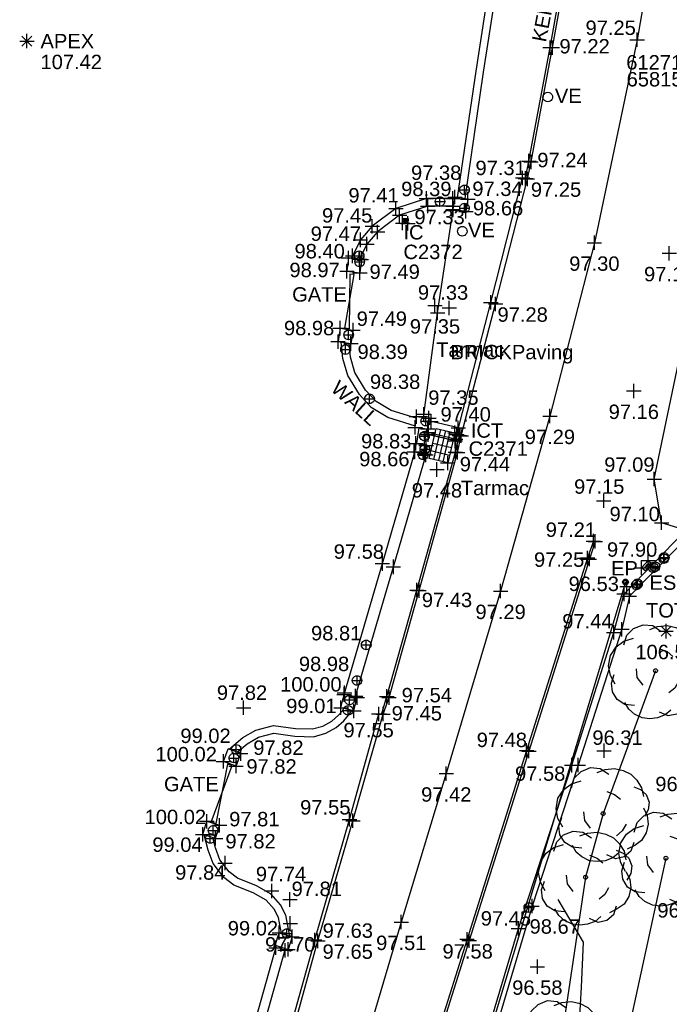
# Model space of a CAD drawing. Header units: metres. Extents: x 610185 to 614128, y 655663 to 660921.
# Tile 23 of 94: x 612674 to 612708, y 658109 to 658161. Entities that reach past the tile are written whole.
import ezdxf
from ezdxf.enums import TextEntityAlignment as Align

# ---------------------------------------------------------------- set-up
doc = ezdxf.new("R2010")
doc.units = ezdxf.units.M
doc.header["$MEASUREMENT"] = 0
doc.linetypes.add('CENTER', pattern=[50.8, 31.75, -6.35, 6.35, -6.35])
doc.linetypes.add('DASHED', pattern=[19.05, 12.7, -6.35])
for name, color, linetype in [('3D_WALL_ELEVATION', 7, 'Continuous'), ('3D_WALL_LINE', 7, 'Continuous'), ('3D_WALL_SYMBOL', 7, 'Continuous'), ('APEX_CODE', 251, 'Continuous'), ('APEX_ELEVATION', 251, 'Continuous'), ('APEX_SYMBOL', 251, 'Continuous'), ('CONTOUR_ELEVATION', 56, 'Continuous'), ('CONTOUR_MNR', 53, 'Continuous'), ('CONTOUR_SYMBOL', 56, 'Continuous'), ('CONTROL_XYZ', 1, 'Continuous'), ('COVER_TELECOM_CODE', 142, 'Continuous'), ('COVER_TELECOM_SYMBOL', 142, 'Continuous'), ('DETAIL_DES', 250, 'Continuous'), ('ELECTRICITY_POLE_CODE', 20, 'Continuous'), ('ELECTRICITY_POLE_LINE', 20, 'Continuous'), ('ELECTRICITY_POLE_SYMBOL', 20, 'Continuous'), ('ESB_BOX_CODE', 20, 'Continuous'), ('ESB_BOX_SYMBOL', 20, 'Continuous'), ('GATE_CODE', 251, 'Continuous'), ('GATE_SYMBOL', 251, 'Continuous'), ('HELP_POINT', 250, 'Continuous'), ('ID_IC', 255, 'Continuous'), ('ID_ICT', 255, 'Continuous'), ('INSPECTION_COVER_CODE', 142, 'Continuous'), ('INSPECTION_COVER_SYMBOL', 142, 'Continuous'), ('KERB_BOTTOM_ELEVATION', 7, 'Continuous'), ('KERB_BOTTOM_LINE', 7, 'Continuous'), ('KERB_BOTTOM_SYMBOL', 7, 'Continuous'), ('KERB_TOP_ELEVATION', 252, 'Continuous'), ('KERB_TOP_LINE', 252, 'Continuous'), ('KERB_TOP_SYMBOL', 252, 'Continuous'), ('METAL_SPOTHEIGHT_ELEVATION', 250, 'Continuous'), ('METAL_SPOTHEIGHT_SYMBOL', 250, 'Continuous'), ('OVERHEAD_WIRE_SYMBOL', 20, 'CENTER'), ('SURFACE_CHANGE_ELEVATION', 42, 'Continuous'), ('SURFACE_CHANGE_LINE', 42, 'Continuous'), ('SURFACE_CHANGE_SYMBOL', 42, 'Continuous'), ('TEXTS', 7, 'Continuous'), ('TOP_OF_TREE_CODE', 93, 'Continuous'), ('TOP_OF_TREE_SYMBOL', 93, 'Continuous'), ('TOP_OF_WALL_ELEVATION', 211, 'Continuous'), ('TOT_ELEVATION', 255, 'Continuous'), ('TREELINE_LINE', 93, 'DASHED'), ('TREELINE_SYMBOL', 93, 'Continuous'), ('VALVE_CODE', 142, 'Continuous'), ('VALVE_SYMBOL', 142, 'Continuous'), ('WALL_LINE', 7, 'Continuous'), ('WALL_TOP_SYMBOL', 211, 'Continuous'), ('WHITE_LINE_DASHED_ELEVATION', 254, 'Continuous'), ('WHITE_LINE_DASHED_LINE', 254, 'DASHED'), ('WHITE_LINE_DASHED_SYMBOL', 254, 'Continuous')]:
    doc.layers.add(name, color=color, linetype=linetype)
doc.styles.add('REGULAR', font='swissl.ttf')

# ---------------------------------------------------------------- blocks, each defined once
blk = doc.blocks.new('S061')
at = {"color": 0, "linetype": 'Continuous'}
for p, q in [((-0.5, 0), (0.5, 0)), ((0, -0.5), (0, 0.5))]:
    blk.add_line(p, q, dxfattribs=at)
blk = doc.blocks.new('S028')
at = {"color": 0, "linetype": 'Continuous'}
for p, q in [((-0.5, 0), (-0.48, 0.13)), ((-0.48, -0.13), (-0.5, 0)), ((-0.48, 0.13), (-0.43, 0.25)), ((-0.43, 0.25), (-0.35, 0.35)), ((-0.35, 0.35), (-0.25, 0.43)), ((-0.25, 0.43), (-0.13, 0.48)), ((-0.13, 0.48), (0, 0.5)), ((0, 0.5), (0.13, 0.48)), ((0.13, 0.48), (0.25, 0.43)), ((0.25, 0.43), (0.35, 0.35)), ((0.35, 0.35), (0.43, 0.25)), ((0.43, 0.25), (0.48, 0.13)), ((0.48, 0.13), (0.5, 0)), ((0.5, 0), (0.48, -0.13)), ((-0.43, -0.25), (-0.48, -0.13)), ((-0.35, -0.35), (-0.43, -0.25)), ((-0.25, -0.43), (-0.35, -0.35)), ((-0.13, -0.48), (-0.25, -0.43)), ((0, -0.5), (-0.13, -0.48)), ((0.13, -0.48), (0, -0.5)), ((0.25, -0.43), (0.13, -0.48)), ((0.35, -0.35), (0.25, -0.43)), ((0.43, -0.25), (0.35, -0.35)), ((0.48, -0.13), (0.43, -0.25))]:
    blk.add_line(p, q, dxfattribs=at)
blk = doc.blocks.new('GATE2')
at = {"color": 0, "linetype": 'Continuous'}
for p, q in [((-0.04, 0.5), (0.04, -0.5)), ((-0.04, -0.5), (0.04, 0.5)), ((0.04, 0.5), (-0.04, 0.5)), ((0.04, -0.5), (-0.04, -0.5))]:
    blk.add_line(p, q, dxfattribs=at)
blk = doc.blocks.new('024')
at = {"color": 0}
for p, q in [((-0.5, -0.5), (-0.5, 0.5)), ((-0.5, 0.5), (0.5, 0.5)), ((-0.25, 0.5), (-0.25, -0.5)), ((0, -0.5), (0, 0.5)), ((0.25, 0.5), (0.25, -0.5)), ((0.5, 0.5), (0.5, -0.5)), ((-0.5, 0.25), (0.5, 0.25)), ((-0.5, 0), (0.5, 0)), ((-0.5, -0.25), (0.5, -0.25)), ((0.5, -0.5), (-0.5, -0.5))]:
    blk.add_line(p, q, dxfattribs=at)
blk = doc.blocks.new('042')
at = {"color": 0, "linetype": 'Continuous'}
for p, q in [((-0.5, 0), (-0.48, 0.13)), ((-0.48, -0.13), (-0.5, 0)), ((-0.5, 0), (0.5, 0)), ((-0.48, 0.13), (-0.43, 0.25)), ((-0.43, 0.25), (-0.35, 0.35)), ((-0.35, 0.35), (-0.25, 0.43)), ((-0.25, 0.43), (-0.13, 0.48)), ((-0.13, 0.48), (0, 0.5)), ((0, 0.5), (0.13, 0.48)), ((0, -0.5), (0, 0.5)), ((0.13, 0.48), (0.25, 0.43)), ((0.25, 0.43), (0.35, 0.35)), ((0.35, 0.35), (0.43, 0.25)), ((0.43, 0.25), (0.48, 0.13)), ((0.48, 0.13), (0.5, 0)), ((0.5, 0), (0.48, -0.13)), ((-0.43, -0.25), (-0.48, -0.13)), ((-0.35, -0.35), (-0.43, -0.25)), ((-0.25, -0.43), (-0.35, -0.35)), ((-0.13, -0.48), (-0.25, -0.43)), ((0, -0.5), (-0.13, -0.48)), ((0.13, -0.48), (0, -0.5)), ((0.25, -0.43), (0.13, -0.48)), ((0.35, -0.35), (0.25, -0.43)), ((0.43, -0.25), (0.35, -0.35)), ((0.48, -0.13), (0.43, -0.25))]:
    blk.add_line(p, q, dxfattribs=at)
blk = doc.blocks.new('065')
at = {"color": 0, "linetype": 'Continuous'}
for p, q in [((-0.5, 0), (0.5, 0)), ((-0.35, -0.35), (0.35, 0.35)), ((-0.35, 0.35), (0.35, -0.35)), ((0, -0.5), (0, 0.5))]:
    blk.add_line(p, q, dxfattribs=at)
blk = doc.blocks.new('044')
at = {"color": 0, "linetype": 'Continuous'}
for p, q in [((-0.5, 0), (-0.48, 0.13)), ((-0.48, -0.13), (-0.5, 0)), ((-0.48, 0.13), (-0.43, 0.25)), ((-0.43, 0.25), (-0.35, 0.35)), ((-0.4, 0.03), (-0.37, 0.16)), ((-0.39, -0.1), (-0.4, 0.03)), ((-0.37, 0.16), (-0.29, 0.27)), ((-0.35, 0.35), (-0.25, 0.43)), ((-0.3, 0), (-0.28, 0.11)), ((-0.28, -0.11), (-0.3, 0)), ((-0.29, 0.27), (-0.19, 0.35)), ((-0.28, 0.11), (-0.21, 0.21)), ((-0.25, 0.43), (-0.13, 0.48)), ((-0.21, 0.21), (-0.11, 0.28)), ((-0.19, 0.35), (-0.07, 0.39)), ((-0.13, 0.48), (0, 0.5)), ((-0.11, 0.28), (0, 0.3)), ((-0.07, 0.39), (0.07, 0.39)), ((0, 0.5), (0.13, 0.48)), ((0, 0.3), (0.11, 0.28)), ((0.07, 0.39), (0.19, 0.35)), ((0.11, 0.28), (0.21, 0.21)), ((0.13, 0.48), (0.25, 0.43)), ((0.19, 0.35), (0.29, 0.27)), ((0.21, 0.21), (0.28, 0.11)), ((0.25, 0.43), (0.35, 0.35)), ((0.28, 0.11), (0.3, 0)), ((0.3, 0), (0.28, -0.11)), ((0.29, 0.27), (0.37, 0.16)), ((0.35, 0.35), (0.43, 0.25)), ((0.37, 0.16), (0.4, 0.03)), ((0.4, 0.03), (0.39, -0.1)), ((0.43, 0.25), (0.48, 0.13)), ((0.48, 0.13), (0.5, 0)), ((0.5, 0), (0.48, -0.13)), ((-0.43, -0.25), (-0.48, -0.13)), ((-0.35, -0.35), (-0.43, -0.25)), ((-0.33, -0.22), (-0.39, -0.1)), ((-0.25, -0.43), (-0.35, -0.35)), ((-0.25, -0.32), (-0.33, -0.22)), ((-0.21, -0.21), (-0.28, -0.11)), ((-0.13, -0.38), (-0.25, -0.32)), ((-0.13, -0.48), (-0.25, -0.43)), ((-0.11, -0.28), (-0.21, -0.21)), ((0, -0.4), (-0.13, -0.38)), ((0, -0.5), (-0.13, -0.48)), ((0, -0.3), (-0.11, -0.28)), ((0.11, -0.28), (0, -0.3)), ((0.13, -0.38), (0, -0.4)), ((0.13, -0.48), (0, -0.5)), ((0.21, -0.21), (0.11, -0.28)), ((0.25, -0.32), (0.13, -0.38)), ((0.25, -0.43), (0.13, -0.48)), ((0.28, -0.11), (0.21, -0.21)), ((0.33, -0.22), (0.25, -0.32)), ((0.35, -0.35), (0.25, -0.43)), ((0.39, -0.1), (0.33, -0.22)), ((0.43, -0.25), (0.35, -0.35)), ((0.48, -0.13), (0.43, -0.25))]:
    blk.add_line(p, q, dxfattribs=at)
blk = doc.blocks.new('052')
at = {"color": 0}
for p, q in [((-0.5, -0.5), (-0.5, 0.5)), ((-0.5, 0.5), (0.5, 0.5)), ((0.5, 0.5), (0.5, -0.5)), ((0.5, -0.5), (-0.5, -0.5))]:
    blk.add_line(p, q, dxfattribs=at)
blk.add_lwpolyline([(-0.03, 0.321), (0.092, 0.321), (-0.021, 0.052), (0.134, 0.131), (0.048, -0.198), (0.094, -0.179), (0, -0.321), (-0.038, -0.152), (0, -0.189), (0.034, 0.025), (-0.131, -0.057), (-0.03, 0.321)])
blk = doc.blocks.new('019')
at = {"color": 0, "linetype": 'Continuous'}
for p, q in [((-0.3, 0.37), (-0.23, 0.44)), ((-0.23, 0.44), (-0.13, 0.48)), ((-0.13, 0.48), (-0.03, 0.47)), ((-0.06, 0.43), (0.02, 0.46)), ((-0.03, 0.47), (0.06, 0.41)), ((0.02, 0.46), (0.12, 0.47)), ((0.12, 0.47), (0.21, 0.45)), ((0.21, 0.45), (0.29, 0.41)), ((-0.41, 0.25), (-0.33, 0.31)), ((-0.33, 0.27), (-0.3, 0.37)), ((-0.33, 0.31), (-0.23, 0.34)), ((0.29, 0.41), (0.35, 0.35)), ((0.35, 0.35), (0.4, 0.27)), ((-0.47, 0.16), (-0.41, 0.25)), ((0.04, 0.23), (0.12, 0.2)), ((0.32, 0.28), (0.39, 0.25)), ((0.39, 0.25), (0.45, 0.2)), ((0.4, 0.27), (0.42, 0.18)), ((-0.49, 0.05), (-0.47, 0.16)), ((0.12, 0.2), (0.18, 0.15)), ((0.45, 0.2), (0.48, 0.12)), ((0.48, 0.12), (0.47, 0.04)), ((-0.47, -0.05), (-0.49, 0.05)), ((-0.19, -0.07), (-0.2, 0.02)), ((0.42, 0.06), (0.46, -0.02)), ((0.47, 0.04), (0.43, -0.03)), ((-0.42, -0.14), (-0.47, -0.05)), ((-0.46, -0.13), (-0.43, -0.04)), ((-0.13, -0.15), (-0.19, -0.07)), ((0.46, -0.02), (0.47, -0.11)), ((-0.45, -0.22), (-0.46, -0.13)), ((0.2, -0.18), (0.14, -0.23)), ((0.24, -0.11), (0.2, -0.18)), ((0.45, -0.2), (0.4, -0.28)), ((0.47, -0.11), (0.45, -0.2)), ((-0.4, -0.3), (-0.45, -0.22)), ((-0.32, -0.35), (-0.4, -0.3)), ((0.32, -0.3), (0.29, -0.39)), ((0.4, -0.28), (0.33, -0.33)), ((-0.28, -0.4), (-0.32, -0.33)), ((-0.22, -0.36), (-0.32, -0.35)), ((-0.22, -0.45), (-0.28, -0.4)), ((0.16, -0.41), (0.1, -0.46)), ((0.29, -0.39), (0.22, -0.45)), ((0.33, -0.33), (0.25, -0.37)), ((-0.14, -0.49), (-0.22, -0.45)), ((-0.06, -0.5), (-0.14, -0.49)), ((0.02, -0.49), (-0.06, -0.5)), ((0.1, -0.46), (0.02, -0.49)), ((0.13, -0.47), (0.04, -0.43)), ((0.22, -0.45), (0.13, -0.47))]:
    blk.add_line(p, q, dxfattribs=at)

msp = doc.modelspace()

# ---------------------------------------------------------------- linework, layer by layer
at = {"layer": '3D_WALL_LINE'}
for p, q in [((612696.655, 658150.708, 97.338), (612696.753, 658151.35, 97.338)), ((612697.423, 658151.248, 97.339), (612696.753, 658151.35, 97.338)), ((612697.423, 658151.248, 97.339), (612697.325, 658150.606, 97.339)), ((612697.325, 658150.606, 97.339), (612696.655, 658150.708, 97.338)), ((612691.204, 658148.183, 97.487), (612691.123, 658147.492, 97.493)), ((612691.204, 658148.183, 97.487), (612691.879, 658148.104, 97.487)), ((612691.879, 658148.104, 97.487), (612691.799, 658147.413, 97.493)), ((612691.123, 658147.492, 97.493), (612691.799, 658147.413, 97.493)), ((612690.766, 658144.524, 97.493), (612690.662, 658143.827, 97.497)), ((612690.766, 658144.524, 97.493), (612691.439, 658144.424, 97.493)), ((612691.439, 658144.424, 97.493), (612691.334, 658143.726, 97.497)), ((612690.662, 658143.827, 97.497), (612691.334, 658143.726, 97.497)), ((612694.679, 658139.361, 97.406), (612694.742, 658139.921, 97.398)), ((612694.742, 658139.921, 97.398), (612695.398, 658139.847, 97.398)), ((612695.335, 658139.287, 97.406), (612695.398, 658139.847, 97.398)), ((612694.679, 658139.361, 97.406), (612695.335, 658139.287, 97.406)), ((612694.646, 658138.079, 97.494), (612694.74, 658138.519, 97.445)), ((612694.74, 658138.519, 97.445), (612695.32, 658138.394, 97.445)), ((612694.646, 658138.079, 97.494), (612695.243, 658137.95, 97.494)), ((612695.243, 658137.95, 97.494), (612695.32, 658138.394, 97.445)), ((612690.809, 658124.767, 97.552), (612690.978, 658125.456, 97.61)), ((612691.658, 658125.29, 97.61), (612690.978, 658125.456, 97.61)), ((612691.489, 658124.6, 97.552), (612691.658, 658125.29, 97.61)), ((612691.489, 658124.6, 97.552), (612690.809, 658124.767, 97.552)), ((612684.689, 658121.971, 97.815), (612684.935, 658122.63, 97.817)), ((612685.591, 658122.384, 97.817), (612684.935, 658122.63, 97.817)), ((612685.344, 658121.726, 97.815), (612685.591, 658122.384, 97.817)), ((612685.344, 658121.726, 97.815), (612684.689, 658121.971, 97.815)), ((612683.611, 658118.173, 97.823), (612683.822, 658118.853, 97.809)), ((612683.822, 658118.853, 97.809), (612684.49, 658118.646, 97.809)), ((612684.28, 658117.966, 97.823), (612684.49, 658118.646, 97.809)), ((612684.28, 658117.966, 97.823), (612683.611, 658118.173, 97.823)), ((612687.389, 658112.398, 97.806), (612687.598, 658113.054, 97.753)), ((612687.598, 658113.054, 97.753), (612688.265, 658112.842, 97.753)), ((612687.389, 658112.398, 97.806), (612688.056, 658112.186, 97.806)), ((612688.265, 658112.842, 97.753), (612688.056, 658112.186, 97.806))]:
    msp.add_line(p, q, dxfattribs=at)
for points in [[(612696.743, 658151.284, 97.348), (612695.267, 658151.284, 97.385), (612693.679, 658150.759, 97.415), (612692.442, 658149.83, 97.452), (612691.823, 658149.124, 97.467), (612691.358, 658148.165, 97.496)], [(612696.682, 658150.884, 97.35), (612695.332, 658150.884, 97.385), (612693.867, 658150.4, 97.415), (612692.716, 658149.535, 97.452), (612692.16, 658148.901, 97.467), (612691.779, 658148.116, 97.492)], [(612692.396, 658085.74, 97.657), (612693.781, 658091.299, 97.673), (612694.927, 658095.721, 97.678), (612697.579, 658104.941, 97.654), (612700.06, 658113.268, 97.639), (612702.835, 658121.777, 97.585), (612705.026, 658128.689, 97.437), (612705.56, 658130.693, 97.403), (612710.723, 658136.021, 96.898), (612715.29, 658140.697, 96.784)], [(612715.699, 658140.621, 96.574), (612712.599, 658137.426, 96.487), (612705.843, 658130.569, 96.532), (612705.447, 658128.849, 96.397), (612703.175, 658121.779, 96.488), (612700.77, 658114.443, 96.659), (612698.818, 658107.829, 96.739), (612695.335, 658095.81, 96.792), (612693.89, 658090.318, 96.784), (612692.772, 658085.785, 96.755)], [(612690.985, 658125.455, 97.625), (612692.97, 658132.269, 97.584), (612694.655, 658138.077, 97.487)], [(612691.555, 658125.315, 97.625), (612693.546, 658132.101, 97.584), (612695.243, 658137.95, 97.486)], [(612683.334, 658097.813, 97.938), (612685.208, 658104.397, 97.895), (612687.452, 658112.379, 97.824)], [(612683.7, 658097.275, 97.94), (612685.689, 658104.261, 97.895), (612687.929, 658112.227, 97.824)]]:
    msp.add_polyline3d(points, dxfattribs=at)
at = {"layer": 'CONTOUR_MNR'}
msp.add_polyline3d([(612697.327, 658052.084, 96.5), (612699.704, 658059.331, 96.5), (612700.385, 658062.958, 96.5), (612700.729, 658068.435, 96.5), (612700.144, 658072.32, 96.5), (612698.978, 658075.341, 96.5), (612698.48, 658080.387, 96.5), (612699.832, 658092.538, 96.5), (612699.918, 658092.797, 96.5), (612699.924, 658092.918, 96.5), (612699.984, 658093.123, 96.5), (612703.185, 658107.505, 96.5), (612703.34, 658110.21, 96.5), (612703.441, 658112.554, 96.5), (612702.13, 658114.789, 96.5)], dxfattribs=at)
at = {"layer": 'ELECTRICITY_POLE_LINE'}
msp.add_polyline3d([(612705.639, 658131.307, 105.025), (612695.031, 658096.135, 106.492), (612687.168, 658063.329, 99.913)], dxfattribs=at)
at = {"layer": 'KERB_BOTTOM_LINE'}
msp.add_line((612684.581, 658094.612, 97.694), (612689.613, 658112.63, 97.628), dxfattribs=at)
for points in [[(612693.009, 658124.436, 97.454), (612693.318, 658125.297, 97.46), (612694.878, 658130.868, 97.434), (612696.883, 658138.06, 97.35), (612697.082, 658138.929, 97.335), (612698.872, 658145.786, 97.28), (612700.529, 658152.295, 97.253), (612700.714, 658153.18, 97.237), (612701.829, 658159.133, 97.22), (612703.054, 658165.853, 97.147), (612703.164, 658166.737, 97.132), (612703.774, 658170.37, 97.107), (612704.372, 658174.004, 97.059), (612704.497, 658174.913, 97.056), (612705.674, 658183.102, 96.928), (612705.772, 658183.991, 96.916)], [(612703.966, 658133.445, 97.192), (612703.661, 658132.566, 97.245), (612700.483, 658122.541, 97.334), (612697.385, 658112.715, 97.448), (612695.374, 658106.336, 97.522), (612692.333, 658095.743, 97.521)], [(612689.613, 658112.63, 97.628), (612691.432, 658118.885, 97.526), (612693.009, 658124.436, 97.454)]]:
    msp.add_polyline3d(points, dxfattribs=at)
at = {"layer": 'KERB_TOP_LINE'}
for p, q in [((612692.784, 658124.443, 97.477), (612692.924, 658124.411, 97.46)), ((612689.444, 658112.676, 97.652), (612684.422, 658094.641, 97.742))]:
    msp.add_line(p, q, dxfattribs=at)
for points in [[(612692.924, 658124.411, 97.46), (612693.203, 658125.354, 97.538), (612694.773, 658130.892, 97.493), (612696.774, 658138.078, 97.445), (612696.98, 658138.942, 97.351), (612696.852, 658138.989, 97.355), (612698.62, 658145.869, 97.322), (612700.275, 658152.345, 97.312), (612700.426, 658152.317, 97.308), (612700.603, 658153.227, 97.351), (612701.705, 658159.131, 97.334), (612702.918, 658165.86, 97.28), (612703.053, 658166.757, 97.187), (612702.927, 658166.78, 97.196), (612703.53, 658170.395, 97.166), (612704.123, 658174.029, 97.111), (612704.269, 658174.022, 97.11), (612704.369, 658174.939, 97.184), (612705.551, 658183.104, 97.095), (612705.672, 658184.002, 96.969)], [(612704.061, 658133.428, 97.208), (612703.76, 658132.505, 97.38), (612700.609, 658122.51, 97.479), (612697.493, 658112.645, 97.579), (612695.5, 658106.306, 97.633), (612692.435, 658095.716, 97.576)], [(612689.444, 658112.676, 97.652), (612691.257, 658118.955, 97.552), (612692.784, 658124.443, 97.477)]]:
    msp.add_polyline3d(points, dxfattribs=at)
at = {"layer": 'SURFACE_CHANGE_LINE'}
for p, q in [((612696.94, 658139.331, 97.36), (612695.381, 658139.7, 97.377)), ((612696.926, 658138.718, 97.359), (612695.254, 658139.114, 97.376)), ((612696.903, 658138.621, 97.359), (612695.239, 658139.014, 97.376))]:
    msp.add_line(p, q, dxfattribs=at)
for points in [[(612715.178, 658140.63, 96.782), (612714.961, 658140.917, 96.765), (612708.369, 658134.123, 97.058), (612707.516, 658134.394, 97.097), (612707.139, 658136.667, 97.091), (612708.311, 658142.304, 97.059), (612709.757, 658149.345, 97.082), (612709.995, 658149.795, 97.066), (612710.314, 658149.981, 97.035), (612711.273, 658153.981, 97.047), (612711.535, 658154.152, 97.039), (612712.071, 658153.998, 97.03), (612712.086, 658155.136, 97.06), (612711.935, 658156.069, 97.043), (612712.021, 658156.255, 97.043), (612712.738, 658156.105, 97.085), (612714.476, 658156.113, 96.993), (612717.282, 658152.527, 96.737), (612717.563, 658152.823, 96.74)], [(612695.111, 658139.88, 97.348), (612695.847, 658145.318, 97.333), (612696.662, 658150.707, 97.331)]]:
    msp.add_polyline3d(points, dxfattribs=at)
at = {"layer": 'TREELINE_LINE'}
for points in [[(612707.204, 658126.689, 98.092), (612704.47, 658119.252, 98.524), (612703.56, 658115.942, 98.429), (612702.229, 658107.118, 98.038), (612698.668, 658099.675, 98.342), (612697.342, 658087.178, 97.905), (612691.929, 658074.382, 98.445)], [(612707.744, 658116.933, 97.678), (612705.169, 658105.179, 97.158), (612702.566, 658093.32, 97.735)]]:
    msp.add_polyline3d(points, dxfattribs=at)
at = {"layer": 'WALL_LINE'}
for p, q in [((612694.757, 658138.515, 97.779), (612694.884, 658139.338, 97.599)), ((612695.148, 658138.431, 97.784), (612695.282, 658139.293, 97.596))]:
    msp.add_line(p, q, dxfattribs=at)
for points in [[(612696.888, 658151.33, 97.758), (612697.852, 658157.912, 97.866), (612698.842, 658164.35, 97.813), (612699.332, 658167.841, 97.725)], [(612697.284, 658151.269, 97.758), (612698.247, 658157.852, 97.866), (612699.238, 658164.292, 97.813), (612699.73, 658167.784, 97.725)], [(612694.687, 658139.432, 97.617), (612693.26, 658139.874, 97.797), (612692.386, 658140.394, 97.871), (612691.77, 658141.064, 97.967), (612691.171, 658142.064, 97.97), (612690.911, 658142.941, 97.977), (612690.826, 658143.802, 97.987)], [(612694.733, 658139.836, 97.626), (612693.424, 658140.242, 97.797), (612692.64, 658140.708, 97.871), (612692.093, 658141.304, 97.967), (612691.541, 658142.226, 97.97), (612691.306, 658143.018, 97.977), (612691.234, 658143.741, 97.986)], [(612684.981, 658122.613, 98.258), (612685.698, 658123.215, 98.276), (612686.371, 658123.603, 98.295), (612687.292, 658123.842, 98.327), (612688.443, 658123.69, 98.383), (612689.327, 658123.661, 98.427), (612689.869, 658123.811, 98.449), (612690.33, 658124.065, 98.46), (612690.684, 658124.37, 98.462), (612690.888, 658124.61, 98.459), (612690.963, 658124.729, 98.456)], [(612685.411, 658122.451, 98.262), (612685.929, 658122.886, 98.276), (612686.523, 658123.229, 98.295), (612687.317, 658123.435, 98.327), (612688.41, 658123.291, 98.383), (612689.375, 658123.259, 98.427), (612690.021, 658123.438, 98.449), (612690.559, 658123.734, 98.46), (612690.969, 658124.087, 98.462), (612691.212, 658124.373, 98.459), (612691.372, 658124.629, 98.454)], [(612687.714, 658113.017, 98.064), (612687.549, 658113.837, 98.062), (612687.332, 658114.283, 98.043), (612686.918, 658114.75, 97.999), (612686.243, 658115.125, 98.252), (612685.227, 658115.537, 98.268), (612684.702, 658115.935, 98.239), (612684.153, 658116.66, 98.253), (612683.894, 658117.355, 98.286), (612683.675, 658118.153, 98.267)], [(612688.151, 658112.878, 98.065), (612687.931, 658113.966, 98.062), (612687.668, 658114.508, 98.043), (612687.172, 658115.066, 97.999), (612686.416, 658115.486, 98.252), (612685.427, 658115.888, 98.268), (612684.988, 658116.22, 98.239), (612684.507, 658116.855, 98.253), (612684.275, 658117.478, 98.286), (612684.128, 658118.013, 98.273)]]:
    msp.add_polyline3d(points, dxfattribs=at)
at = {"layer": 'WHITE_LINE_DASHED_LINE'}
msp.add_polyline3d([(612708.416, 658172.946, 97.098), (612707.63, 658167.654, 97.161), (612706.245, 658159.54, 97.254), (612704.015, 658148.972, 97.297), (612701.698, 658139.951, 97.291), (612699.129, 658130.841, 97.294), (612696.299, 658121.335, 97.419), (612693.954, 658113.61, 97.513), (612690.866, 658103.213, 97.612)], dxfattribs=at)

# ---------------------------------------------------------------- block references
at = {"layer": '3D_WALL_SYMBOL', "xscale": 0.75, "yscale": 0.75, "zscale": 0.75}
for p in [(612695.267, 658151.284, 97.385), (612696.644, 658151.284, 97.351), (612696.753, 658151.35, 97.338), (612697.423, 658151.248, 97.339), (612693.679, 658150.759, 97.415), (612695.332, 658150.884, 97.385), (612696.644, 658150.884, 97.351), (612696.655, 658150.708, 97.338), (612697.325, 658150.606, 97.339), (612693.867, 658150.4, 97.415), (612692.442, 658149.83, 97.452), (612692.716, 658149.535, 97.452), (612691.823, 658149.124, 97.467), (612692.16, 658148.901, 97.467), (612691.204, 658148.183, 97.487), (612691.42, 658148.292, 97.492), (612691.78, 658148.118, 97.492), (612691.879, 658148.104, 97.487), (612691.123, 658147.492, 97.493), (612691.799, 658147.413, 97.493), (612690.766, 658144.524, 97.493), (612691.439, 658144.424, 97.493), (612690.662, 658143.827, 97.497), (612691.334, 658143.726, 97.497), (612694.742, 658139.921, 97.398), (612695.398, 658139.847, 97.398), (612694.679, 658139.361, 97.406), (612695.335, 658139.287, 97.406), (612694.714, 658138.525, 97.445), (612695.252, 658138.41, 97.445), (612694.62, 658138.086, 97.494), (612694.659, 658138.091, 97.487), (612695.158, 658137.97, 97.494), (612695.235, 658137.924, 97.487), (612692.97, 658132.269, 97.584), (612693.546, 658132.101, 97.584), (612705.56, 658130.693, 97.403), (612705.843, 658130.569, 96.532), (612705.026, 658128.689, 97.437), (612705.447, 658128.849, 96.397), (612690.978, 658125.456, 97.61), (612690.996, 658125.541, 97.625), (612691.572, 658125.372, 97.625), (612691.658, 658125.29, 97.61), (612685.736, 658124.764, 97.817), (612685.736, 658124.764, 97.817), (612690.809, 658124.767, 97.552), (612691.489, 658124.6, 97.552), (612685.591, 658122.384, 97.817), (612684.689, 658121.971, 97.815), (612684.689, 658121.971, 97.815), (612702.835, 658121.777, 97.585), (612703.175, 658121.779, 96.488), (612685.344, 658121.726, 97.815), (612683.822, 658118.853, 97.809), (612683.611, 658118.173, 97.823), (612684.49, 658118.646, 97.809), (612684.28, 658117.966, 97.823), (612688.149, 658114.781, 97.806), (612688.149, 658114.781, 97.806), (612700.77, 658114.443, 96.659), (612687.598, 658113.054, 97.753), (612687.598, 658113.054, 97.753), (612700.06, 658113.268, 97.639), (612688.265, 658112.842, 97.753), (612687.423, 658112.274, 97.825), (612687.904, 658112.139, 97.825), (612688.056, 658112.186, 97.806)]:
    msp.add_blockref('S061', p, dxfattribs=at)
at = {"layer": 'APEX_SYMBOL', "xscale": 0.75, "yscale": 0.75, "zscale": 0.75}
msp.add_blockref('065', (612674.445, 658159.47, 107.422), dxfattribs=at)
at = {"layer": 'CONTOUR_SYMBOL', "xscale": 0.75, "yscale": 0.75, "zscale": 0.75}
for p in [(612704.52, 658122.525, 96.314), (612701.045, 658111.281, 96.585)]:
    msp.add_blockref('S061', p, dxfattribs=at)
at = {"layer": 'COVER_TELECOM_SYMBOL', "yscale": 1.611, "rotation": 166.5}
msp.add_blockref('024', (612696.077, 658138.411, 97.392), dxfattribs=at)
at = {"layer": 'ELECTRICITY_POLE_SYMBOL', "xscale": 0.3, "yscale": 0.3, "zscale": 0.3}
msp.add_blockref('044', (612705.639, 658131.307, 105.025), dxfattribs=at)
at = {"layer": 'ESB_BOX_SYMBOL', "xscale": 0.25, "yscale": 0.515, "zscale": 0.25, "rotation": 318.3}
msp.add_blockref('052', (612706.743, 658132.161, 97.12), dxfattribs=at)
at = {"layer": 'GATE_SYMBOL'}
for p, xscale, yscale, zscale, rotation in [((612691.252, 658145.921, 97.508), 2.835, 2.835, 2.835, 354.6261696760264), ((612684.595, 658120.281, 97.793), 3.150000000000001, 3.150000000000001, 3.150000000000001, 344.0364517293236)]:
    msp.add_blockref('GATE2', p, dxfattribs=dict(at, xscale=xscale, yscale=yscale, zscale=zscale, rotation=rotation))
at = {"layer": 'HELP_POINT', "xscale": 0.75, "yscale": 0.75, "zscale": 0.75}
for p in [(612694.026, 658149.997, 97.403), (612694.304, 658149.979, 97.399), (612696.751, 658139.077, 97.343), (612696.375, 658137.511, 97.441), (612706.478, 658132.052, 97.155), (612706.821, 658132.436, 97.084)]:
    msp.add_blockref('S061', p, dxfattribs=at)
at = {"layer": 'INSPECTION_COVER_SYMBOL', "xscale": 0.25, "yscale": 0.279, "zscale": 0.25, "rotation": 266.3}
msp.add_blockref('024', (612694.173, 658150.113, 97.401), dxfattribs=at)
at = {"layer": 'KERB_BOTTOM_SYMBOL', "xscale": 0.75, "yscale": 0.75, "zscale": 0.75}
for p in [(612701.829, 658159.133, 97.22), (612700.714, 658153.18, 97.237), (612700.529, 658152.295, 97.253), (612698.872, 658145.786, 97.28), (612697.082, 658138.929, 97.335), (612696.883, 658138.06, 97.35), (612703.966, 658133.445, 97.192), (612703.661, 658132.566, 97.245), (612694.878, 658130.868, 97.434), (612693.318, 658125.297, 97.46), (612693.009, 658124.436, 97.454), (612700.483, 658122.541, 97.334), (612691.432, 658118.885, 97.526), (612689.613, 658112.63, 97.628), (612697.385, 658112.715, 97.448)]:
    msp.add_blockref('S061', p, dxfattribs=at)
at = {"layer": 'KERB_TOP_SYMBOL', "xscale": 0.75, "yscale": 0.75, "zscale": 0.75}
for p in [(612701.705, 658159.131, 97.334), (612700.603, 658153.227, 97.351), (612700.275, 658152.345, 97.312), (612700.426, 658152.317, 97.308), (612698.62, 658145.869, 97.322), (612696.852, 658138.989, 97.355), (612696.98, 658138.942, 97.351), (612696.774, 658138.078, 97.445), (612704.061, 658133.428, 97.208), (612703.76, 658132.505, 97.38), (612694.773, 658130.892, 97.493), (612693.203, 658125.354, 97.538), (612692.784, 658124.443, 97.477), (612700.609, 658122.51, 97.479), (612691.257, 658118.955, 97.552), (612689.444, 658112.676, 97.652), (612697.493, 658112.645, 97.579)]:
    msp.add_blockref('S061', p, dxfattribs=at)
at = {"layer": 'METAL_SPOTHEIGHT_SYMBOL', "xscale": 0.75, "yscale": 0.75, "zscale": 0.75}
for p in [(612707.915, 658148.425, 97.133), (612695.71, 658145.701, 97.348), (612696.457, 658145.578, 97.341), (612706.071, 658141.257, 97.158), (612695.814, 658137.169, 97.48), (612704.507, 658135.54, 97.151), (612684.773, 658116.676, 97.838), (612687.206, 658115.227, 97.737), (612688.168, 658113.532, 97.703)]:
    msp.add_blockref('S061', p, dxfattribs=at)
at = {"layer": 'OVERHEAD_WIRE_SYMBOL', "xscale": 0.75, "yscale": 0.75, "zscale": 0.75}
msp.add_blockref('S061', (612705.712, 658131.076, 104.784), dxfattribs=at)
at = {"layer": 'SURFACE_CHANGE_SYMBOL', "xscale": 0.75, "yscale": 0.75, "zscale": 0.75}
for p in [(612696.636, 658150.674, 97.331), (612695.847, 658145.318, 97.333), (612695.133, 658140.042, 97.347), (612695.51, 658139.67, 97.375), (612696.927, 658139.334, 97.36), (612695.349, 658138.988, 97.375), (612695.372, 658139.086, 97.375), (612696.766, 658138.653, 97.36), (612696.789, 658138.75, 97.36), (612707.139, 658136.667, 97.091), (612707.516, 658134.394, 97.097)]:
    msp.add_blockref('S061', p, dxfattribs=at)
at = {"layer": 'TOP_OF_TREE_SYMBOL', "xscale": 0.75, "yscale": 0.75, "zscale": 0.75}
msp.add_blockref('065', (612707.753, 658128.751, 106.509), dxfattribs=at)
at = {"layer": 'TREELINE_SYMBOL'}
for name, p, xscale, yscale, zscale in [('019', (612707.204, 658126.689, 98.092), 5, 5, 5), ('S028', (612707.204, 658126.689, 98.092), 0.2, 0.2, 0.2), ('019', (612704.47, 658119.252, 98.524), 5, 5, 5), ('S028', (612704.47, 658119.252, 98.524), 0.2, 0.2, 0.2), ('019', (612707.744, 658116.933, 97.678), 5, 5, 5), ('019', (612703.56, 658115.942, 98.429), 5, 5, 5), ('S028', (612707.744, 658116.933, 97.678), 0.2, 0.2, 0.2), ('S028', (612703.56, 658115.942, 98.429), 0.2, 0.2, 0.2), ('019', (612702.229, 658107.118, 98.038), 5, 5, 5)]:
    msp.add_blockref(name, p, dxfattribs=dict(at, xscale=xscale, yscale=yscale, zscale=zscale))
at = {"layer": 'VALVE_SYMBOL', "xscale": 0.5, "yscale": 0.5, "zscale": 0.5}
for p in [(612701.587, 658156.557, 97.241), (612697.133, 658149.571, 97.292)]:
    msp.add_blockref('S028', p, dxfattribs=at)
at = {"layer": 'WALL_TOP_SYMBOL', "xscale": 0.5, "yscale": 0.5, "zscale": 0.5}
for p in [(612697.245, 658151.724, 98.268), (612695.97, 658151.118, 98.393), (612697.249, 658150.779, 98.66), (612691.76, 658148.295, 98.4), (612691.785, 658147.975, 98.969), (612691.212, 658144.175, 98.983), (612691.05, 658143.411, 98.393), (612692.301, 658140.851, 98.382), (612695.227, 658139.686, 98.623), (612695.163, 658138.905, 98.277), (612695.093, 658137.92, 98.66), (612695.183, 658138.228, 98.831), (612707.176, 658132.11, 97.907), (612707.629, 658132.527, 97.899), (612707.657, 658132.59, 97.794), (612707.088, 658132.052, 98.102), (612706.205, 658131.16, 98.588), (612706.259, 658131.218, 98.089), (612692.13, 658128.036, 98.811), (612691.65, 658126.182, 98.985), (612691.258, 658125.171, 99.997), (612691.184, 658124.629, 99.007), (612685.358, 658122.596, 99.018), (612685.234, 658122.147, 100.021), (612684.15, 658118.378, 100.017), (612684.002, 658117.957, 99.038), (612700.604, 658114.363, 98.675), (612687.997, 658113.013, 99.021)]:
    msp.add_blockref('042', p, dxfattribs=at)
at = {"layer": 'WHITE_LINE_DASHED_SYMBOL', "xscale": 0.75, "yscale": 0.75, "zscale": 0.75}
for p in [(612706.245, 658159.54, 97.254), (612704.015, 658148.972, 97.297), (612701.698, 658139.951, 97.291), (612699.129, 658130.841, 97.294), (612696.299, 658121.335, 97.419), (612693.954, 658113.61, 97.513)]:
    msp.add_blockref('S061', p, dxfattribs=at)

# ---------------------------------------------------------------- texts
at = {"layer": '3D_WALL_ELEVATION', "style": 'REGULAR'}
for s, p in [('97.38', (612694.462, 658152.245, 97.385)), ('97.34', (612697.657, 658151.406, 97.339)), ('97.41', (612691.2, 658151.068, 97.415)), ('97.45', (612689.825, 658150.022, 97.452)), ('97.47', (612689.233, 658149.069, -98.4)), ('97.49', (612692.3, 658147.089, 97.493)), ('97.49', (612691.629, 658144.645, 194.987)), ('97.40', (612696, 658139.664, 97.398)), ('97.58', (612690.432, 658132.52, 97.584)), ('96.53', (612702.673, 658130.841, 96.532)), ('97.44', (612702.343, 658128.892, 97.437)), ('97.82', (612684.345, 658125.174, 97.817)), ('97.82', (612684.345, 658125.174, 97.817)), ('97.55', (612690.941, 658123.225, 97.552)), ('97.82', (612686.242, 658122.312, 97.817)), ('97.82', (612685.883, 658121.333)), ('97.58', (612699.882, 658120.962, 97.585)), ('97.81', (612684.988, 658118.591, 97.809)), ('97.82', (612684.789, 658117.44, 97.823)), ('97.81', (612688.24, 658114.961, 97.806)), ('97.81', (612688.24, 658114.961, 97.806))]:
    msp.add_text(s, height=0.75, dxfattribs=at).set_placement(p)
at = {"layer": 'APEX_CODE', "style": 'REGULAR'}
msp.add_text('APEX', height=0.75, dxfattribs=at).set_placement((612675.155, 658159.47, 107.422), align=Align.MIDDLE_LEFT)
at = {"layer": 'APEX_ELEVATION', "style": 'REGULAR'}
msp.add_text('107.42', height=0.75, dxfattribs=at).set_placement((612675.155, 658158.76, 107.422), align=Align.TOP_LEFT)
at = {"layer": 'CONTOUR_ELEVATION', "style": 'REGULAR'}
for s, p in [('96.31', (612705.222, 658123.584, 96.314)), ('96.23', (612708.501, 658121.171, 96.229)), ('96.32', (612708.608, 658114.592, 96.317)), ('96.58', (612701.045, 658110.571, 96.585))]:
    msp.add_text(s, height=0.75, dxfattribs=at).set_placement(p, align=Align.TOP_CENTER)
at = {"layer": 'CONTROL_XYZ', "style": 'REGULAR'}
msp.add_text('612712.327', height=0.75, dxfattribs=at).set_placement((612711.212, 658157.991, 97.064), align=Align.RIGHT)
msp.add_text('658156.818', height=0.75, dxfattribs=at).set_placement((612711.232, 658157.484, 97.064), align=Align.MIDDLE_RIGHT)
at = {"layer": 'COVER_TELECOM_CODE', "style": 'REGULAR'}
msp.add_text('ICT', height=0.75, dxfattribs=at).set_placement((612697.577, 658139.199, 97.392), align=Align.MIDDLE_LEFT)
at = {"layer": 'DETAIL_DES', "style": 'REGULAR'}
for s, p in [('Tarmac', (612695.77, 658143.405, 0.006)), ('BRICKPaving', (612696.517, 658143.281)), ('Tarmac', (612697.059, 658136.207, 97.48))]:
    msp.add_text(s, height=0.75, dxfattribs=at).set_placement(p, align=Align.MIDDLE_LEFT)
at = {"layer": 'ELECTRICITY_POLE_CODE', "style": 'REGULAR'}
msp.add_text('EP', height=0.75, dxfattribs=at).set_placement((612704.884, 658132.026, 105.025), align=Align.MIDDLE_LEFT)
at = {"layer": 'ESB_BOX_CODE', "style": 'REGULAR'}
msp.add_text('ESBB', height=0.75, dxfattribs=at).set_placement((612708.285, 658130.904, 97.12), align=Align.CENTER)
at = {"layer": 'GATE_CODE', "style": 'REGULAR'}
for p in [(612689.693, 658145.907, 97.508), (612683.016, 658120.415, 97.793)]:
    msp.add_text('GATE', height=0.75, dxfattribs=at).set_placement(p, align=Align.CENTER)
at = {"layer": 'ID_IC', "style": 'REGULAR'}
msp.add_text('C2372', height=0.75, dxfattribs=at).set_placement((612694.067, 658148.872, 97.401), align=Align.TOP_LEFT)
at = {"layer": 'ID_ICT', "style": 'REGULAR'}
msp.add_text('C2371', height=0.75, dxfattribs=at).set_placement((612697.461, 658138.631, 97.392), align=Align.TOP_LEFT)
at = {"layer": 'INSPECTION_COVER_CODE', "style": 'REGULAR'}
msp.add_text('IC', height=0.75, dxfattribs=at).set_placement((612694.067, 658149.517, 97.401), align=Align.MIDDLE_LEFT)
at = {"layer": 'KERB_BOTTOM_ELEVATION', "style": 'REGULAR'}
for s, p in [('97.22', (612702.197, 658158.826, 97.22)), ('97.24', (612701.043, 658152.904)), ('97.25', (612700.707, 658151.364, 97.253)), ('97.28', (612698.969, 658144.859, 97.28)), ('97.25', (612700.87, 658132.102, 97.245)), ('97.43', (612695.026, 658130.003, 97.434)), ('97.45', (612693.452, 658124.102, 97.455)), ('97.45', (612698.095, 658113.425, 97.448)), ('97.63', (612689.857, 658112.788, 97.628))]:
    msp.add_text(s, height=0.75, dxfattribs=at).set_placement(p)
at = {"layer": 'KERB_TOP_ELEVATION', "style": 'REGULAR'}
for s, p in [('97.31', (612697.821, 658152.493, 97.312)), ('97.44', (612697.002, 658137.07, 97.445)), ('97.21', (612701.481, 658133.66, 97.208)), ('97.54', (612693.973, 658125.047, 97.538)), ('97.48', (612697.884, 658122.717, 97.479)), ('97.55', (612688.684, 658119.207, 97.552)), ('97.65', (612689.852, 658111.694)), ('97.58', (612696.102, 658111.707, 97.579))]:
    msp.add_text(s, height=0.75, dxfattribs=at).set_placement(p)
at = {"layer": 'METAL_SPOTHEIGHT_ELEVATION', "style": 'REGULAR'}
for s, p in [('97.13', (612707.915, 658147.715, 97.133)), ('97.35', (612695.71, 658144.991, 97.348)), ('97.16', (612706.071, 658140.547, 97.158)), ('97.48', (612695.814, 658136.459, 97.48)), ('97.15', (612704.268, 658136.656, 97.151)), ('97.84', (612683.481, 658116.564, 97.838)), ('97.74', (612687.689, 658116.484, 97.737)), ('97.70', (612688.168, 658112.822, 97.703))]:
    msp.add_text(s, height=0.75, dxfattribs=at).set_placement(p, align=Align.TOP_CENTER)
at = {"layer": 'SURFACE_CHANGE_ELEVATION', "style": 'REGULAR'}
for s, p in [('97.33', (612694.64, 658149.936, 97.331)), ('97.33', (612694.82, 658146.008, 97.333)), ('97.35', (612695.361, 658140.536, 97.347)), ('97.09', (612704.529, 658137.049, 97.091)), ('97.10', (612704.807, 658134.477, 97.097))]:
    msp.add_text(s, height=0.75, dxfattribs=at).set_placement(p)
at = {"layer": 'TEXTS', "style": 'REGULAR'}
for s, rotation, p in [('KERB TOP', 79.1808, (612701.49, 658159.379, 95.404)), ('WALL', 317.816, (612690.23, 658141.306, 94.937))]:
    msp.add_text(s, height=0.75, rotation=rotation, dxfattribs=at).set_placement(p)
at = {"layer": 'TOP_OF_TREE_CODE', "style": 'REGULAR'}
msp.add_text('TOT', height=0.75, dxfattribs=at).set_placement((612707.753, 658129.461, 106.509), align=Align.CENTER)
at = {"layer": 'TOP_OF_WALL_ELEVATION', "style": 'REGULAR'}
for s, p in [('98.39', (612695.261, 658151.4, 98.393)), ('98.66', (612698.999, 658150.397, 98.66)), ('98.40', (612689.702, 658148.158)), ('98.97', (612689.438, 658147.181, 0.569)), ('98.98', (612689.152, 658144.157, 98.983)), ('98.39', (612692.985, 658142.92, 98.393)), ('98.38', (612693.634, 658141.363, 98.382)), ('98.83', (612693.17, 658138.267)), ('98.66', (612693.073, 658137.334)), ('97.90', (612705.984, 658132.627, 97.899)), ('98.81', (612690.563, 658128.273, 98.811)), ('98.98', (612689.931, 658126.673, 98.985)), ('100.00', (612689.243, 658125.61, 99.997)), ('99.01', (612689.271, 658124.485, 99.007)), ('99.02', (612683.755, 658122.928, 99.018)), ('100.02', (612682.746, 658121.973, 100.021)), ('100.02', (612682.183, 658118.706, 100.017)), ('99.04', (612682.294, 658117.263, 99.038)), ('99.02', (612686.225, 658112.912, 99.021)), ('98.67', (612701.951, 658113.002, 98.675))]:
    msp.add_text(s, height=0.75, dxfattribs=at).set_placement(p, align=Align.CENTER)
at = {"layer": 'TOT_ELEVATION', "style": 'REGULAR'}
msp.add_text('106.51', height=0.75, dxfattribs=at).set_placement((612707.753, 658128.041, 106.509), align=Align.TOP_CENTER)
at = {"layer": 'VALVE_CODE', "style": 'REGULAR'}
for p in [(612702.657, 658156.244, 97.241), (612698.128, 658149.261, 97.292)]:
    msp.add_text('VE', height=0.75, dxfattribs=at).set_placement(p, align=Align.CENTER)
at = {"layer": 'WHITE_LINE_DASHED_ELEVATION', "style": 'REGULAR'}
for s, p in [('97.25', (612704.865, 658160.539, 97.254)), ('97.30', (612704.015, 658148.262, 97.297)), ('97.29', (612701.698, 658139.241, 97.291)), ('97.29', (612699.129, 658130.131, 97.294)), ('97.42', (612696.299, 658120.625, 97.419)), ('97.51', (612693.954, 658112.9, 97.513))]:
    msp.add_text(s, height=0.75, dxfattribs=at).set_placement(p, align=Align.TOP_CENTER)

doc.saveas('drawing.dxf')
